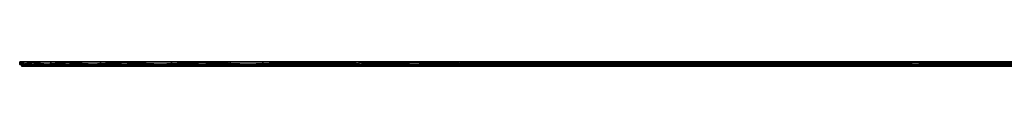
# Model space of a CAD drawing. Header units: inches. Extents: x -43.8 to 54.5, y -41.3 to -41.1.
# Tile 1 of 2: x -43.834 to 1.16, y -41.277 to -41.08. Entities that reach past the tile are written whole.
import ezdxf

# ---------------------------------------------------------------- set-up
doc = ezdxf.new("R2010")
doc.units = ezdxf.units.IN
doc.header["$MEASUREMENT"] = 0
doc.layers.get('0').update_dxf_attribs({"true_color": 0x5890e1})

msp = doc.modelspace()

# ---------------------------------------------------------------- meshes
at = {"color": 9, "true_color": 0xbfbfbf}
mesh = msp.add_polyface(dxfattribs=at)
corners = [(-38.083, -41.198, -23.199), (-40.482, -41.238, -17.976), (-41.017, -41.198, -16.579), (-42.65, -41.238, -10.948), (-42.948, -41.198, -9.601), (-43.746, -41.238, -3.677), (-43.834, -41.198, -2.415), (-43.746, -41.238, 3.677), (-43.657, -41.198, 4.824), (-42.65, -41.238, 10.948), (-42.419, -41.198, 11.958), (-40.482, -41.238, 17.976), (-40.148, -41.198, 18.833), (-37.291, -41.238, 24.601), (-40.455, -41.266, -17.965), (-38.013, -41.277, -23.162), (-40.943, -41.277, -16.553), (-42.622, -41.266, -10.942), (-42.871, -41.277, -9.586), (-43.717, -41.266, -3.675), (-43.756, -41.277, -2.411), (-43.717, -41.266, 3.675), (-43.578, -41.277, 4.816), (-42.622, -41.266, 10.942), (-42.343, -41.277, 11.939), (-40.455, -41.266, 17.965), (-40.075, -41.277, 18.803), (-37.266, -41.266, 24.587), (-37.266, -41.266, -24.587), (-31.756, -41.277, 5.5), (-32.161, -41.277, 0), (-31.981, -41.277, -3.674), (-38.083, -41.08, -23.199), (-41.017, -41.08, -16.579), (-42.948, -41.08, -9.601), (-43.834, -41.08, -2.415), (-43.657, -41.08, 4.824), (-42.419, -41.08, 11.958), (-40.148, -41.08, 18.833), (-31.678, -41.08, 5.488), (-32.083, -41.08, 0), (-31.903, -41.08, -3.666)]
mesh.append_faces([[corners[k] for k in face] for face in [(0, 1, 2), (2, 1, 3), (2, 3, 4), (4, 3, 5), (4, 5, 6), (6, 5, 7), (6, 7, 8), (8, 7, 9), (8, 9, 10), (10, 9, 11), (10, 11, 12), (12, 11, 13), (14, 15, 16), (14, 16, 17), (17, 16, 18), (17, 18, 19), (19, 18, 20), (19, 20, 21), (21, 20, 22), (21, 22, 23), (23, 22, 24), (23, 24, 25), (25, 24, 26), (25, 26, 27), (25, 13, 11), (25, 11, 23), (23, 11, 9), (23, 9, 21), (21, 9, 7), (21, 7, 19), (19, 7, 5), (19, 5, 17), (17, 5, 3), (17, 3, 14), (14, 3, 1), (14, 1, 28), (29, 24, 22), (30, 22, 20), (31, 20, 18), (32, 2, 33), (33, 2, 4), (33, 4, 34), (34, 4, 6), (34, 6, 35), (35, 6, 8), (35, 8, 36), (36, 8, 10), (36, 10, 37), (37, 10, 12), (37, 12, 38), (37, 39, 36), (36, 40, 35), (35, 41, 34)]], dxfattribs={"color": 9})
mesh = msp.add_polyface(dxfattribs=at)
corners = [(-29.48, -41.198, -34.799), (-33.149, -41.238, -30.677), (-34.209, -41.198, -29.316), (-37.291, -41.238, -24.601), (-38.083, -41.198, -23.199), (-40.482, -41.238, -17.976), (-40.148, -41.198, 18.833), (-37.291, -41.238, 24.601), (-36.892, -41.198, 25.3), (-33.149, -41.238, 30.677), (-32.723, -41.198, 31.22), (-33.126, -41.266, -30.659), (-29.424, -41.277, -34.743), (-34.146, -41.277, -29.269), (-37.266, -41.266, -24.587), (-38.013, -41.277, -23.162), (-40.455, -41.266, -17.965), (-37.266, -41.266, 24.587), (-40.075, -41.277, 18.803), (-36.825, -41.277, 25.26), (-33.126, -41.266, 30.659), (-32.662, -41.277, 31.17), (-40.455, -41.266, 17.965), (-28.563, -41.277, 16.025), (-30.548, -41.277, 10.88), (-42.343, -41.277, 11.939), (-31.756, -41.277, 5.5), (-43.578, -41.277, 4.816), (-32.161, -41.277, 0), (-43.756, -41.277, -2.411), (-31.981, -41.277, -3.674), (-42.871, -41.277, -9.586), (-31.441, -41.277, -7.312), (-30.548, -41.277, -10.88), (-40.943, -41.277, -16.553), (-29.308, -41.277, -14.343), (-25.845, -41.277, -20.823), (-29.48, -41.08, -34.799), (-34.209, -41.08, -29.316), (-38.083, -41.08, -23.199), (-41.017, -41.198, -16.579), (-40.148, -41.08, 18.833), (-36.892, -41.08, 25.3), (-32.723, -41.08, 31.22), (-31.819, -41.266, 4.756), (-32.088, -41.266, -1.589), (-28.492, -41.08, 15.991), (-30.472, -41.08, 10.857), (-42.419, -41.08, 11.958), (-31.678, -41.08, 5.488), (-43.657, -41.08, 4.824), (-32.083, -41.08, 0), (-43.834, -41.08, -2.415), (-31.903, -41.08, -3.666), (-42.948, -41.08, -9.601), (-31.364, -41.08, -7.297), (-30.472, -41.08, -10.857), (-25.779, -41.08, -20.779), (-29.236, -41.08, -14.313), (-41.017, -41.08, -16.579)]
mesh.append_faces([[corners[k] for k in face] for face in [(0, 1, 2), (2, 1, 3), (2, 3, 4), (4, 3, 5), (6, 7, 8), (8, 7, 9), (8, 9, 10), (11, 12, 13), (11, 13, 14), (14, 13, 15), (14, 15, 16), (17, 18, 19), (17, 19, 20), (20, 19, 21), (20, 9, 17), (17, 9, 7), (17, 7, 22), (14, 5, 3), (14, 3, 11), (11, 3, 1), (23, 19, 18), (23, 18, 24), (24, 18, 25), (24, 25, 26), (26, 27, 28), (28, 29, 30), (30, 31, 32), (32, 31, 33), (33, 31, 34), (33, 34, 35), (35, 34, 15), (36, 15, 13), (37, 2, 38), (38, 2, 4), (38, 4, 39), (39, 4, 40), (41, 6, 8), (41, 8, 42), (42, 8, 10), (42, 10, 43), (44, 28, 45), (45, 28, 30), (42, 46, 41), (41, 46, 47), (41, 47, 48), (48, 47, 49), (50, 49, 51), (52, 51, 53), (54, 53, 55), (54, 55, 56), (57, 38, 39), (58, 39, 59), (58, 59, 56), (56, 59, 54)]], dxfattribs={"color": 9})
mesh = msp.add_polyface(dxfattribs=at)
corners = [(-29.48, -41.198, -34.799), (-28.147, -41.238, -36.068), (-33.149, -41.238, -30.677), (-32.723, -41.198, 31.22), (-33.149, -41.238, 30.677), (-28.147, -41.238, 36.068), (-28.127, -41.266, -36.047), (-29.424, -41.277, -34.743), (-33.126, -41.266, -30.659), (-33.126, -41.266, 30.659), (-32.662, -41.277, 31.17), (-28.127, -41.266, 36.047), (-25.845, -41.277, 20.823), (-36.825, -41.277, 25.26), (-28.563, -41.277, 16.025), (-29.308, -41.277, -14.343), (-38.013, -41.277, -23.162), (-27.736, -41.277, -17.668), (-25.845, -41.277, -20.823), (-29.48, -41.08, -34.799), (-34.209, -41.198, -29.316), (-32.723, -41.08, 31.22), (-27.73, -41.198, 36.464), (-29.984, -41.198, 12.353), (-30.453, -41.238, 10.955), (-31.554, -41.198, 6.265), (-31.79, -41.238, 4.752), (-32.083, -41.198, 0), (-32.06, -41.238, -1.588), (-31.622, -41.198, -5.851), (-31.254, -41.238, -7.882), (-30.252, -41.198, -11.558), (-29.395, -41.238, -13.949), (-30.481, -41.266, 10.964), (-30.548, -41.277, 10.88), (-31.756, -41.277, 5.5), (-31.819, -41.266, 4.756), (-32.161, -41.277, 0), (-32.088, -41.266, -1.589), (-31.981, -41.277, -3.674), (-31.282, -41.266, -7.888), (-31.441, -41.277, -7.312), (-30.548, -41.277, -10.88), (-29.422, -41.266, -13.96), (-28.113, -41.266, 16.856), (-30.472, -41.08, 10.857), (-31.678, -41.08, 5.488), (-32.083, -41.08, 0), (-29.236, -41.08, -14.313), (-30.472, -41.08, -10.857), (-31.364, -41.08, -7.297), (-31.903, -41.08, -3.666), (-25.779, -41.08, 20.779), (-36.892, -41.08, 25.3), (-28.492, -41.08, 15.991), (-25.779, -41.08, -20.779), (-38.083, -41.08, -23.199), (-27.666, -41.08, -17.631)]
mesh.append_faces([[corners[k] for k in face] for face in [(0, 1, 2), (3, 4, 5), (6, 7, 8), (9, 10, 11), (11, 5, 9), (9, 5, 4), (8, 2, 6), (6, 2, 1), (12, 10, 13), (12, 13, 14), (15, 16, 17), (17, 16, 18), (19, 0, 20), (21, 3, 22), (23, 24, 25), (25, 24, 26), (25, 26, 27), (27, 26, 28), (27, 28, 29), (29, 28, 30), (29, 30, 31), (31, 30, 32), (33, 14, 34), (33, 34, 35), (33, 35, 36), (36, 35, 37), (38, 39, 40), (40, 39, 41), (40, 41, 42), (40, 42, 43), (43, 42, 15), (43, 32, 40), (40, 32, 30), (40, 30, 38), (38, 30, 28), (38, 28, 36), (36, 28, 26), (36, 26, 33), (33, 26, 24), (33, 24, 44), (45, 23, 25), (45, 25, 46), (46, 25, 27), (46, 27, 47), (31, 48, 49), (31, 49, 50), (31, 50, 29), (29, 50, 51), (29, 51, 27), (27, 51, 47), (21, 52, 53), (53, 52, 54), (55, 56, 57), (57, 56, 48)]], dxfattribs={"color": 9})
mesh = msp.add_polyface(dxfattribs=at)
corners = [(-23.997, -41.198, -39.528), (-22.398, -41.238, -40.653), (-28.147, -41.238, -36.068), (-29.48, -41.198, -34.799), (-32.723, -41.198, 31.22), (-28.147, -41.238, 36.068), (-27.73, -41.198, 36.464), (-22.398, -41.238, 40.653), (-22.381, -41.266, -40.629), (-23.95, -41.277, -39.465), (-28.127, -41.266, -36.047), (-29.424, -41.277, -34.743), (-28.127, -41.266, 36.047), (-32.662, -41.277, 31.17), (-27.677, -41.277, 36.406), (-22.381, -41.266, 40.629), (-22.452, -41.277, 25.17), (-25.845, -41.277, 20.823), (-25.845, -41.277, -20.823), (-34.146, -41.277, -29.269), (-23.654, -41.277, -23.777), (-21.184, -41.277, -26.503), (-23.997, -41.08, -39.528), (-29.48, -41.08, -34.799), (-32.723, -41.08, 31.22), (-27.73, -41.08, 36.464), (-22.022, -41.198, 40.919), (-23.923, -41.198, 23.319), (-24.76, -41.238, 22.246), (-27.416, -41.198, 18.092), (-28.087, -41.238, 16.843), (-29.984, -41.198, 12.353), (-30.453, -41.238, 10.955), (-30.252, -41.198, -11.558), (-29.395, -41.238, -13.949), (-28.006, -41.198, -16.98), (-26.539, -41.238, -19.615), (-24.94, -41.198, -21.984), (-22.765, -41.238, -24.717), (-24.784, -41.266, 22.264), (-28.113, -41.266, 16.856), (-28.563, -41.277, 16.025), (-30.481, -41.266, 10.964), (-29.422, -41.266, -13.96), (-29.308, -41.277, -14.343), (-27.736, -41.277, -17.668), (-26.563, -41.266, -19.631), (-22.787, -41.266, -24.736), (-25.779, -41.08, 20.779), (-28.492, -41.08, 15.991), (-30.472, -41.08, 10.857), (-23.593, -41.08, -23.727), (-25.779, -41.08, -20.779), (-27.666, -41.08, -17.631), (-29.236, -41.08, -14.313), (-22.394, -41.08, 25.117), (-21.128, -41.08, -26.447), (-34.209, -41.08, -29.316)]
mesh.append_faces([[corners[k] for k in face] for face in [(0, 1, 2), (0, 2, 3), (4, 5, 6), (6, 5, 7), (8, 9, 10), (10, 9, 11), (12, 13, 14), (12, 14, 15), (12, 7, 5), (10, 2, 8), (16, 14, 13), (16, 13, 17), (18, 19, 20), (20, 19, 11), (20, 11, 21), (22, 0, 3), (22, 3, 23), (24, 6, 25), (25, 6, 26), (27, 28, 29), (29, 28, 30), (29, 30, 31), (31, 30, 32), (33, 34, 35), (35, 34, 36), (35, 36, 37), (37, 36, 38), (39, 17, 40), (40, 17, 41), (40, 41, 42), (43, 44, 45), (43, 45, 46), (46, 45, 18), (46, 18, 47), (46, 38, 36), (46, 36, 43), (43, 36, 34), (40, 32, 30), (40, 30, 39), (39, 30, 28), (48, 27, 29), (48, 29, 49), (49, 29, 31), (49, 31, 50), (37, 51, 52), (37, 52, 35), (35, 52, 53), (35, 53, 54), (35, 54, 33), (25, 55, 24), (24, 55, 48), (56, 23, 51), (51, 23, 57), (51, 57, 52)]], dxfattribs={"color": 9})
mesh = msp.add_polyface(dxfattribs=at)
corners = [(-29.461, -41.266, -13.65), (-29.424, -41.277, -13.636), (-31.107, -41.266, -8.314), (-31.068, -41.277, -8.305), (-31.939, -41.266, -2.792), (-31.9, -41.277, -2.789), (-31.939, -41.266, 2.792), (-31.9, -41.277, 2.789), (-31.107, -41.266, 8.314), (-31.068, -41.277, 8.305), (-29.461, -41.266, 13.65), (-29.424, -41.277, 13.636), (-27.063, -41.238, 18.696), (-29.487, -41.238, 13.66), (-31.135, -41.238, 8.32), (-31.968, -41.238, 2.794), (-31.968, -41.238, -2.794), (-31.135, -41.238, -8.32), (-29.487, -41.238, -13.66), (-29.236, -41.198, 14.313), (-30.962, -41.198, 9.088), (-31.903, -41.198, 3.666), (-32.038, -41.198, -1.835), (-31.364, -41.198, -7.297), (-29.896, -41.198, -12.6), (-27.666, -41.198, -17.631), (-28.379, -41.08, -16.228), (-30.421, -41.08, -11.024), (-31.665, -41.08, -5.574), (-32.083, -41.08, 0), (-31.665, -41.08, 5.574), (-30.421, -41.08, 11.024), (-28.379, -41.08, 16.228)]
mesh.append_faces([[corners[k] for k in face] for face in [(0, 1, 2), (2, 1, 3), (2, 3, 4), (4, 3, 5), (4, 5, 6), (6, 5, 7), (6, 7, 8), (8, 7, 9), (8, 9, 10), (10, 9, 11), (10, 12, 13), (10, 13, 8), (8, 13, 14), (8, 14, 6), (6, 14, 15), (6, 15, 4), (4, 15, 16), (4, 16, 2), (2, 16, 17), (2, 17, 0), (0, 17, 18), (19, 20, 13), (13, 20, 14), (20, 21, 14), (14, 21, 15), (21, 22, 15), (15, 22, 16), (22, 23, 16), (16, 23, 17), (23, 24, 17), (17, 24, 18), (24, 25, 18), (26, 24, 27), (27, 24, 23), (27, 23, 28), (28, 23, 22), (28, 22, 29), (29, 22, 21), (29, 21, 30), (30, 21, 20), (30, 20, 31), (31, 20, 19), (31, 19, 32), (1, 11, 3), (3, 11, 9), (3, 9, 5), (5, 9, 7), (32, 26, 31), (31, 26, 27), (31, 27, 30), (30, 27, 28), (30, 28, 29)]], dxfattribs={"color": 9})
mesh = msp.add_polyface(dxfattribs=at)
corners = [(-20.094, -41.266, -27.388), (-20.067, -41.277, -27.36), (-23.892, -41.266, -23.295), (-23.861, -41.277, -23.27), (-27.038, -41.266, -18.681), (-27.004, -41.277, -18.661), (-29.461, -41.266, -13.65), (-29.424, -41.277, -13.636), (-29.461, -41.266, 13.65), (-29.424, -41.277, 13.636), (-27.038, -41.266, 18.681), (-27.004, -41.277, 18.661), (-23.892, -41.266, 23.295), (-23.861, -41.277, 23.27), (-20.094, -41.266, 27.388), (-20.067, -41.277, 27.36), (-20.114, -41.238, 27.41), (-23.915, -41.238, 23.313), (-27.063, -41.238, 18.696), (-29.487, -41.238, -13.66), (-27.063, -41.238, -18.696), (-23.915, -41.238, -23.313), (-20.114, -41.238, -27.41), (-23.593, -41.198, 23.727), (-26.762, -41.198, 19.228), (-29.236, -41.198, 14.313), (-29.487, -41.238, 13.66), (-27.666, -41.198, -17.631), (-24.722, -41.198, -22.28), (-21.128, -41.198, -26.447), (-22.098, -41.08, -25.44), (-25.584, -41.08, -21.069), (-28.379, -41.08, -16.228), (-29.896, -41.198, -12.6), (-28.379, -41.08, 16.228), (-25.584, -41.08, 21.069), (-22.098, -41.08, 25.44), (-19.799, -41.198, 27.713)]
mesh.append_faces([[corners[k] for k in face] for face in [(0, 1, 2), (2, 1, 3), (2, 3, 4), (4, 3, 5), (4, 5, 6), (6, 5, 7), (8, 9, 10), (10, 9, 11), (10, 11, 12), (12, 11, 13), (12, 13, 14), (14, 13, 15), (14, 16, 12), (12, 16, 17), (12, 17, 10), (10, 17, 18), (10, 18, 8), (6, 19, 4), (4, 19, 20), (4, 20, 2), (2, 20, 21), (2, 21, 0), (0, 21, 22), (16, 23, 17), (23, 24, 17), (17, 24, 18), (24, 25, 18), (18, 25, 26), (19, 27, 20), (27, 28, 20), (20, 28, 21), (28, 29, 21), (21, 29, 22), (30, 29, 28), (30, 28, 31), (31, 28, 27), (31, 27, 32), (32, 27, 33), (34, 25, 24), (34, 24, 35), (35, 24, 23), (35, 23, 36), (36, 23, 37), (3, 15, 13), (3, 13, 5), (5, 13, 11), (5, 11, 7), (7, 11, 9), (36, 30, 35), (35, 30, 31), (35, 31, 34), (34, 31, 32)]], dxfattribs={"color": 9})
mesh = msp.add_polyface(dxfattribs=at)
corners = [(-17.88, -41.198, -43.402), (-16.029, -41.238, -44.33), (-22.398, -41.238, -40.653), (-23.997, -41.198, -39.528), (-27.73, -41.198, 36.464), (-22.398, -41.238, 40.653), (-22.022, -41.198, 40.919), (-16.029, -41.238, 44.33), (-16.017, -41.266, -44.304), (-17.843, -41.277, -43.332), (-22.381, -41.266, -40.629), (-23.95, -41.277, -39.465), (-22.381, -41.266, 40.629), (-27.677, -41.277, 36.406), (-21.978, -41.277, 40.853), (-16.017, -41.266, 44.304), (-28.127, -41.266, 36.047), (-28.147, -41.238, -36.068), (-18.458, -41.277, 28.973), (-22.452, -41.277, 25.17), (-21.184, -41.277, -26.503), (-29.424, -41.277, -34.743), (-18.458, -41.277, -28.973), (-15.504, -41.277, -31.164), (-17.88, -41.08, -43.402), (-23.997, -41.08, -39.528), (-27.73, -41.08, 36.464), (-22.022, -41.08, 40.919), (-15.722, -41.198, 44.488), (-19.604, -41.198, 27.888), (-15.631, -41.238, 30.996), (-20.568, -41.238, 27.01), (-23.923, -41.198, 23.319), (-24.76, -41.238, 22.246), (-24.94, -41.198, -21.984), (-22.765, -41.238, -24.717), (-21.128, -41.198, -26.447), (-18.184, -41.238, -29.108), (-16.665, -41.198, -30.259), (-20.588, -41.266, 27.031), (-24.784, -41.266, 22.264), (-25.845, -41.277, 20.823), (-22.787, -41.266, -24.736), (-25.845, -41.277, -20.823), (-23.654, -41.277, -23.777), (-18.202, -41.266, -29.13), (-26.563, -41.266, -19.631), (-15.647, -41.266, 31.02), (-18.408, -41.08, 28.912), (-22.394, -41.08, 25.117), (-25.779, -41.08, 20.779), (-18.408, -41.08, -28.912), (-21.128, -41.08, -26.447), (-23.593, -41.08, -23.727), (-15.46, -41.08, -31.098), (-29.48, -41.08, -34.799)]
mesh.append_faces([[corners[k] for k in face] for face in [(0, 1, 2), (0, 2, 3), (4, 5, 6), (6, 5, 7), (8, 9, 10), (10, 9, 11), (12, 13, 14), (12, 14, 15), (12, 7, 5), (12, 5, 16), (10, 17, 2), (10, 2, 8), (18, 14, 13), (18, 13, 19), (20, 21, 22), (22, 21, 11), (22, 11, 23), (23, 11, 9), (24, 0, 3), (24, 3, 25), (26, 6, 27), (27, 6, 28), (29, 30, 31), (29, 31, 32), (32, 31, 33), (34, 35, 36), (36, 35, 37), (36, 37, 38), (39, 18, 19), (39, 19, 40), (40, 19, 41), (42, 43, 44), (42, 44, 20), (42, 20, 45), (45, 20, 22), (45, 37, 42), (42, 37, 35), (42, 35, 46), (40, 33, 39), (39, 33, 31), (39, 31, 47), (48, 29, 49), (49, 29, 32), (49, 32, 50), (38, 51, 36), (36, 51, 52), (36, 52, 53), (36, 53, 34), (27, 48, 26), (26, 48, 49), (54, 24, 25), (54, 25, 51), (51, 25, 55), (51, 55, 52)]], dxfattribs={"color": 9})
mesh = msp.add_polyface(dxfattribs=at)
corners = [(-10.892, -41.266, -33.662), (-5.682, -41.277, -35.665), (-10.875, -41.277, -33.627), (-15.728, -41.266, -30.87), (-15.706, -41.277, -30.838), (-20.094, -41.266, -27.388), (-20.067, -41.277, -27.36), (-20.094, -41.266, 27.388), (-20.067, -41.277, 27.36), (-15.728, -41.266, 30.87), (-15.706, -41.277, 30.838), (-10.892, -41.266, 33.662), (-10.875, -41.277, 33.627), (-5.694, -41.266, 35.702), (-5.702, -41.238, 35.73), (-10.905, -41.238, 33.688), (-15.744, -41.238, 30.894), (-20.114, -41.238, 27.41), (-20.114, -41.238, -27.41), (-15.744, -41.238, -30.894), (-10.905, -41.238, -33.688), (-5.694, -41.266, -35.702), (-10.672, -41.198, 33.811), (-15.46, -41.198, 31.098), (-19.799, -41.198, 27.713), (-23.593, -41.198, 23.727), (-21.128, -41.198, -26.447), (-16.961, -41.198, -30.041), (-12.312, -41.198, -32.985), (-7.281, -41.198, -35.215), (-8.345, -41.08, -34.816), (-13.382, -41.08, -32.391), (-18.001, -41.08, -29.242), (-22.098, -41.08, -25.44), (-22.098, -41.08, 25.44), (-18.001, -41.08, 29.242), (-13.382, -41.08, 32.391), (-8.345, -41.08, 34.816), (-5.682, -41.277, 35.665), (-23.861, -41.277, -23.27)]
mesh.append_faces([[corners[k] for k in face] for face in [(0, 1, 2), (0, 2, 3), (3, 2, 4), (3, 4, 5), (5, 4, 6), (7, 8, 9), (9, 8, 10), (9, 10, 11), (11, 10, 12), (11, 12, 13), (11, 14, 15), (11, 15, 9), (9, 15, 16), (9, 16, 7), (7, 16, 17), (5, 18, 3), (3, 18, 19), (3, 19, 0), (0, 19, 20), (0, 20, 21), (22, 23, 15), (15, 23, 16), (23, 24, 16), (16, 24, 17), (24, 25, 17), (26, 27, 18), (18, 27, 19), (27, 28, 19), (19, 28, 20), (28, 29, 20), (30, 29, 28), (30, 28, 31), (31, 28, 27), (31, 27, 32), (32, 27, 26), (32, 26, 33), (34, 24, 35), (35, 24, 23), (35, 23, 36), (36, 23, 22), (36, 22, 37), (2, 38, 12), (2, 12, 4), (4, 12, 10), (4, 10, 6), (6, 10, 8), (6, 8, 39), (36, 30, 31), (36, 31, 35), (35, 31, 32), (35, 32, 34), (34, 32, 33)]], dxfattribs={"color": 9})
mesh = msp.add_polyface(dxfattribs=at)
corners = [(-11.26, -41.198, -46.336), (-9.184, -41.238, -47.016), (-16.029, -41.238, -44.33), (-17.88, -41.198, -43.402), (-22.022, -41.198, 40.919), (-16.029, -41.238, 44.33), (-15.722, -41.198, 44.488), (-9.184, -41.238, 47.016), (-8.967, -41.198, 47.094), (-9.175, -41.266, -46.989), (-11.234, -41.277, -46.262), (-16.017, -41.266, -44.304), (-17.843, -41.277, -43.332), (-16.017, -41.266, 44.304), (-21.978, -41.277, 40.853), (-15.689, -41.277, 44.416), (-9.175, -41.266, 46.989), (-8.944, -41.277, 47.018), (-22.381, -41.266, 40.629), (-22.398, -41.238, -40.653), (-9.024, -41.277, 34.627), (-13.95, -41.277, 32.148), (-18.458, -41.277, 28.973), (-15.504, -41.277, -31.164), (-12.349, -41.277, -33.055), (-9.024, -41.277, -34.627), (-11.26, -41.08, -46.336), (-17.88, -41.08, -43.402), (-22.022, -41.08, 40.919), (-15.722, -41.08, 44.488), (-14.58, -41.198, 31.669), (-10.091, -41.238, 34.091), (-15.631, -41.238, 30.996), (-19.604, -41.198, 27.888), (-16.665, -41.198, -30.259), (-18.184, -41.238, -29.108), (-12.927, -41.238, -32.661), (-11.661, -41.198, -33.325), (-10.103, -41.266, 34.117), (-15.647, -41.266, 31.02), (-20.588, -41.266, 27.031), (-18.202, -41.266, -29.13), (-18.458, -41.277, -28.973), (-12.941, -41.266, -32.686), (-20.568, -41.238, 27.01), (-13.909, -41.08, 32.08), (-8.994, -41.198, 34.555), (-18.408, -41.08, 28.912), (-12.312, -41.08, -32.985), (-15.46, -41.08, -31.098), (-18.408, -41.08, -28.912), (-8.994, -41.08, 34.555), (-8.994, -41.08, -34.555)]
mesh.append_faces([[corners[k] for k in face] for face in [(0, 1, 2), (0, 2, 3), (4, 5, 6), (6, 5, 7), (6, 7, 8), (9, 10, 11), (11, 10, 12), (13, 14, 15), (13, 15, 16), (16, 15, 17), (16, 7, 13), (13, 7, 5), (13, 5, 18), (11, 19, 2), (11, 2, 9), (9, 2, 1), (20, 15, 21), (21, 15, 14), (21, 14, 22), (23, 12, 24), (24, 12, 25), (25, 12, 10), (26, 0, 3), (26, 3, 27), (28, 6, 29), (29, 6, 8), (30, 31, 32), (30, 32, 33), (34, 35, 36), (34, 36, 37), (38, 21, 39), (39, 21, 22), (39, 22, 40), (41, 42, 23), (41, 23, 43), (43, 23, 24), (43, 24, 25), (43, 36, 41), (41, 36, 35), (39, 44, 32), (39, 32, 38), (38, 32, 31), (45, 46, 30), (45, 30, 47), (47, 30, 33), (37, 48, 49), (37, 49, 34), (34, 49, 50), (29, 51, 45), (29, 45, 28), (28, 45, 47), (52, 26, 27), (52, 27, 48), (48, 27, 49)]], dxfattribs={"color": 9})
mesh = msp.add_polyface(dxfattribs=at)
corners = [(-4.282, -41.198, -48.267), (-2.014, -41.238, -48.653), (-9.184, -41.238, -47.016), (-11.26, -41.198, -46.336), (-8.967, -41.198, 47.094), (-9.184, -41.238, 47.016), (-2.014, -41.238, 48.653), (-1.902, -41.198, 48.68), (-2.01, -41.266, -48.624), (-4.267, -41.277, -48.19), (-9.175, -41.266, -46.989), (-11.234, -41.277, -46.262), (-9.175, -41.266, 46.989), (-8.944, -41.277, 47.018), (-2.01, -41.266, 48.624), (-1.891, -41.277, 48.602), (-1.993, -41.277, -36.76), (-5.561, -41.277, -35.866), (-3.788, -41.277, 36.357), (-9.024, -41.277, 34.627), (-15.689, -41.277, 44.416), (-9.024, -41.277, -34.627), (-4.282, -41.08, -48.267), (-11.26, -41.08, -46.336), (-15.722, -41.08, 44.488), (-8.967, -41.08, 47.094), (-1.902, -41.08, 48.68), (-3.004, -41.198, 36.464), (-4.108, -41.238, 36.205), (-8.994, -41.198, 34.555), (-10.091, -41.238, 34.091), (-14.58, -41.198, 31.669), (-11.661, -41.198, -33.325), (-12.927, -41.238, -32.661), (-7.145, -41.238, -35.275), (-6.239, -41.198, -35.571), (-1.004, -41.238, -36.874), (-4.115, -41.266, 36.233), (-10.103, -41.266, 34.117), (-13.95, -41.277, 32.148), (-12.941, -41.266, -32.686), (-7.154, -41.266, -35.302), (-1.009, -41.266, -36.902), (-3.769, -41.08, 36.281), (-8.994, -41.08, 34.555), (-13.909, -41.08, 32.08), (-1.978, -41.08, -36.683), (-5.538, -41.08, -35.791), (-8.994, -41.08, -34.555), (-12.312, -41.08, -32.985)]
mesh.append_faces([[corners[k] for k in face] for face in [(0, 1, 2), (0, 2, 3), (4, 5, 6), (4, 6, 7), (8, 9, 10), (10, 9, 11), (12, 13, 14), (14, 13, 15), (14, 6, 12), (12, 6, 5), (10, 2, 8), (8, 2, 1), (9, 16, 17), (18, 15, 13), (18, 13, 19), (19, 13, 20), (21, 11, 17), (17, 11, 9), (22, 0, 3), (22, 3, 23), (24, 4, 25), (25, 4, 7), (25, 7, 26), (27, 28, 29), (29, 28, 30), (29, 30, 31), (32, 33, 34), (32, 34, 35), (35, 34, 36), (37, 18, 19), (37, 19, 38), (38, 19, 39), (40, 21, 41), (41, 21, 17), (41, 17, 42), (42, 36, 41), (41, 36, 34), (41, 34, 40), (40, 34, 33), (38, 30, 37), (37, 30, 28), (43, 27, 29), (43, 29, 44), (44, 29, 45), (35, 46, 47), (35, 47, 48), (35, 48, 32), (32, 48, 49), (26, 43, 25), (25, 43, 44), (25, 44, 24), (46, 22, 47), (47, 22, 23), (47, 23, 48)]], dxfattribs={"color": 9})
mesh = msp.add_polyface(dxfattribs=at)
corners = [(5.319, -41.266, -37.362), (5.319, -41.277, -37.323), (-0.25, -41.266, -36.945), (-0.244, -41.277, -36.906), (-5.694, -41.266, -35.702), (-5.682, -41.277, -35.665), (-10.892, -41.266, -33.662), (-5.694, -41.266, 35.702), (-10.875, -41.277, 33.627), (-5.682, -41.277, 35.665), (-0.25, -41.266, 36.945), (-0.244, -41.277, 36.906), (5.319, -41.266, 37.362), (5.319, -41.277, 37.323), (5.319, -41.238, 37.391), (-0.254, -41.238, 36.973), (-5.702, -41.238, 35.73), (-10.892, -41.266, 33.662), (-10.905, -41.238, -33.688), (-5.702, -41.238, -35.73), (-0.254, -41.238, -36.973), (5.319, -41.238, -37.391), (5.319, -41.198, 37.402), (-0.169, -41.198, 36.997), (-5.538, -41.198, 35.791), (-10.672, -41.198, 33.811), (-10.905, -41.238, 33.688), (-7.281, -41.198, -35.215), (-1.978, -41.198, -36.683), (3.484, -41.198, -37.357), (8.114, -41.08, -37.297), (2.524, -41.08, -37.297), (-3.004, -41.08, -36.464), (-8.345, -41.08, -34.816), (-8.345, -41.08, 34.816), (-3.004, -41.08, 36.464), (2.524, -41.08, 37.297), (-10.875, -41.277, -33.627), (-13.382, -41.08, 32.391), (13.641, -41.08, -36.464), (32.736, -41.08, 25.44), (18.983, -41.08, 34.816), (13.641, -41.08, 36.464)]
mesh.append_faces([[corners[k] for k in face] for face in [(0, 1, 2), (2, 1, 3), (2, 3, 4), (4, 3, 5), (4, 5, 6), (7, 8, 9), (7, 9, 10), (10, 9, 11), (10, 11, 12), (12, 11, 13), (12, 14, 10), (10, 14, 15), (10, 15, 7), (7, 15, 16), (7, 16, 17), (4, 18, 19), (4, 19, 2), (2, 19, 20), (2, 20, 0), (0, 20, 21), (22, 23, 14), (14, 23, 15), (23, 24, 15), (15, 24, 16), (24, 25, 16), (16, 25, 26), (18, 27, 19), (27, 28, 19), (19, 28, 20), (28, 29, 20), (20, 29, 21), (30, 29, 31), (31, 29, 28), (31, 28, 32), (32, 28, 27), (32, 27, 33), (34, 25, 24), (34, 24, 35), (35, 24, 23), (35, 23, 36), (36, 23, 22), (11, 3, 13), (13, 3, 1), (3, 11, 5), (5, 11, 9), (5, 9, 37), (38, 39, 30), (38, 30, 31), (31, 32, 38), (38, 32, 33), (34, 40, 38), (35, 41, 34), (42, 35, 36)]], dxfattribs={"color": 9})
mesh = msp.add_polyface(dxfattribs=at)
corners = [(5.319, -41.266, 37.362), (5.319, -41.277, 37.323), (10.887, -41.266, 36.945), (10.882, -41.277, 36.906), (16.332, -41.266, 35.702), (16.32, -41.277, 35.665), (21.53, -41.266, 33.662), (16.332, -41.266, -35.702), (21.513, -41.277, -33.627), (16.32, -41.277, -35.665), (10.887, -41.266, -36.945), (10.882, -41.277, -36.906), (5.319, -41.266, -37.362), (5.319, -41.277, -37.323), (5.319, -41.238, -37.391), (10.892, -41.238, -36.973), (16.34, -41.238, -35.73), (16.34, -41.238, 35.73), (10.892, -41.238, 36.973), (5.319, -41.238, 37.391), (10.642, -41.198, 37.021), (5.319, -41.198, 37.402), (3.484, -41.198, -37.357), (8.985, -41.198, -37.221), (14.407, -41.198, -36.281), (19.632, -41.198, -34.555), (20.856, -41.198, 34.022), (15.856, -41.198, 35.887), (18.983, -41.08, -34.816), (13.641, -41.08, -36.464), (8.114, -41.08, -37.297), (2.524, -41.08, 37.297), (8.114, -41.08, 37.297), (13.641, -41.08, 36.464), (18.983, -41.08, 34.816), (21.513, -41.277, 33.627), (32.736, -41.08, -25.44), (28.638, -41.08, -29.242), (-13.382, -41.08, 32.391), (24.02, -41.08, -32.391), (-8.345, -41.08, 34.816), (24.02, -41.08, 32.391), (28.638, -41.08, 29.242), (-3.004, -41.08, 36.464), (32.736, -41.08, 25.44)]
mesh.append_faces([[corners[k] for k in face] for face in [(0, 1, 2), (2, 1, 3), (2, 3, 4), (4, 3, 5), (4, 5, 6), (7, 8, 9), (7, 9, 10), (10, 9, 11), (10, 11, 12), (12, 11, 13), (12, 14, 10), (10, 14, 15), (10, 15, 7), (7, 15, 16), (4, 17, 2), (2, 17, 18), (2, 18, 0), (0, 18, 19), (19, 18, 20), (19, 20, 21), (22, 23, 14), (14, 23, 15), (23, 24, 15), (15, 24, 16), (24, 25, 16), (26, 27, 17), (17, 27, 18), (27, 20, 18), (28, 25, 24), (28, 24, 29), (29, 24, 23), (29, 23, 30), (30, 23, 22), (31, 21, 32), (32, 21, 20), (32, 20, 33), (33, 20, 27), (33, 27, 34), (1, 13, 3), (3, 13, 11), (3, 11, 5), (5, 11, 9), (5, 9, 35), (36, 37, 38), (38, 37, 39), (38, 39, 28), (28, 29, 38), (40, 34, 41), (40, 41, 42), (34, 43, 33), (33, 31, 32), (42, 44, 40)]], dxfattribs={"color": 9})
mesh = msp.add_polyface(dxfattribs=at)
corners = [(21.53, -41.266, 33.662), (16.32, -41.277, 35.665), (21.513, -41.277, 33.627), (26.366, -41.266, 30.87), (26.344, -41.277, 30.838), (30.732, -41.266, 27.388), (26.366, -41.266, -30.87), (30.705, -41.277, -27.36), (26.344, -41.277, -30.838), (21.53, -41.266, -33.662), (21.513, -41.277, -33.627), (16.332, -41.266, -35.702), (16.34, -41.238, -35.73), (21.542, -41.238, -33.688), (26.382, -41.238, -30.894), (30.732, -41.266, -27.388), (30.751, -41.238, 27.41), (26.382, -41.238, 30.894), (21.542, -41.238, 33.688), (16.332, -41.266, 35.702), (16.34, -41.238, 35.73), (19.632, -41.198, -34.555), (24.547, -41.198, -32.08), (29.046, -41.198, -28.912), (30.751, -41.238, -27.41), (29.812, -41.198, 28.266), (25.54, -41.198, 31.464), (20.856, -41.198, 34.022), (28.638, -41.08, -29.242), (24.02, -41.08, -32.391), (18.983, -41.08, -34.816), (18.983, -41.08, 34.816), (15.856, -41.198, 35.887), (24.02, -41.08, 32.391), (28.638, -41.08, 29.242), (16.32, -41.277, -35.665), (30.705, -41.277, 27.36), (42.303, -41.08, 5.574), (42.72, -41.08, 0), (-13.382, -41.08, 32.391), (42.303, -41.08, -5.574), (41.059, -41.08, -11.024), (39.016, -41.08, -16.228), (36.221, -41.08, -21.069), (32.736, -41.08, -25.44), (32.736, -41.08, 25.44), (36.221, -41.08, 21.069), (39.016, -41.08, 16.228), (41.059, -41.08, 11.024)]
mesh.append_faces([[corners[k] for k in face] for face in [(0, 1, 2), (0, 2, 3), (3, 2, 4), (3, 4, 5), (6, 7, 8), (6, 8, 9), (9, 8, 10), (9, 10, 11), (11, 12, 9), (9, 12, 13), (9, 13, 6), (6, 13, 14), (6, 14, 15), (3, 16, 17), (3, 17, 0), (0, 17, 18), (0, 18, 19), (19, 18, 20), (12, 21, 13), (21, 22, 13), (13, 22, 14), (22, 23, 14), (14, 23, 24), (16, 25, 17), (25, 26, 17), (17, 26, 18), (26, 27, 18), (18, 27, 20), (28, 23, 22), (28, 22, 29), (29, 22, 21), (29, 21, 30), (31, 32, 27), (31, 27, 33), (33, 27, 26), (33, 26, 34), (34, 26, 25), (2, 35, 10), (2, 10, 4), (4, 10, 8), (4, 8, 36), (36, 8, 7), (37, 38, 39), (39, 38, 40), (39, 40, 41), (41, 42, 39), (39, 42, 43), (39, 43, 44), (39, 45, 46), (39, 46, 47), (47, 48, 39), (39, 48, 37)]], dxfattribs={"color": 9})
mesh = msp.add_polyface(dxfattribs=at)
corners = [(2.904, -41.198, -49.153), (5.319, -41.238, -49.202), (-2.014, -41.238, -48.653), (-4.282, -41.198, -48.267), (-1.902, -41.198, 48.68), (-2.014, -41.238, 48.653), (5.319, -41.238, 49.202), (5.319, -41.198, 49.213), (5.319, -41.266, -49.173), (2.908, -41.277, -49.075), (-2.01, -41.266, -48.624), (-4.267, -41.277, -48.19), (-2.01, -41.266, 48.624), (-1.891, -41.277, 48.602), (5.319, -41.266, 49.173), (5.319, -41.277, 49.134), (1.645, -41.277, 37.3), (7.158, -41.277, 37.435), (5.319, -41.277, -37.48), (1.645, -41.277, -37.3), (-1.993, -41.277, -36.76), (-3.788, -41.277, 36.357), (10.143, -41.08, -48.976), (2.904, -41.08, -49.153), (-4.282, -41.08, -48.267), (-1.902, -41.08, 48.68), (5.319, -41.08, 49.213), (3.222, -41.198, 37.343), (8.492, -41.238, 37.277), (2.146, -41.238, 37.277), (-3.004, -41.198, 36.464), (-4.108, -41.238, 36.205), (-6.239, -41.198, -35.571), (-1.004, -41.238, -36.874), (-0.532, -41.198, -36.941), (5.319, -41.238, -37.412), (5.319, -41.198, -37.402), (2.144, -41.266, 37.306), (-4.115, -41.266, 36.233), (-1.009, -41.266, -36.902), (-5.561, -41.277, -35.866), (5.319, -41.266, -37.441), (8.494, -41.266, 37.306), (5.319, -41.08, -37.402), (1.653, -41.08, -37.221), (7.154, -41.08, 37.357), (1.653, -41.08, 37.221), (-3.769, -41.08, 36.281), (-1.978, -41.08, -36.683)]
mesh.append_faces([[corners[k] for k in face] for face in [(0, 1, 2), (0, 2, 3), (4, 5, 6), (4, 6, 7), (8, 9, 10), (10, 9, 11), (12, 13, 14), (14, 13, 15), (14, 6, 12), (12, 6, 5), (10, 2, 8), (8, 2, 1), (13, 16, 15), (15, 16, 17), (9, 18, 19), (9, 19, 11), (11, 19, 20), (16, 13, 21), (22, 0, 23), (23, 0, 3), (23, 3, 24), (25, 4, 7), (25, 7, 26), (27, 28, 29), (27, 29, 30), (30, 29, 31), (32, 33, 34), (34, 33, 35), (34, 35, 36), (37, 17, 16), (37, 16, 38), (38, 16, 21), (39, 40, 20), (39, 20, 19), (18, 41, 19), (19, 41, 39), (41, 35, 39), (39, 35, 33), (38, 31, 37), (37, 31, 29), (37, 29, 42), (36, 43, 44), (45, 27, 46), (46, 27, 30), (46, 30, 47), (36, 44, 34), (34, 44, 48), (34, 48, 32), (26, 45, 46), (26, 46, 25), (25, 46, 47), (43, 23, 44), (44, 23, 24), (44, 24, 48)]], dxfattribs={"color": 9})

doc.saveas('drawing.dxf')
